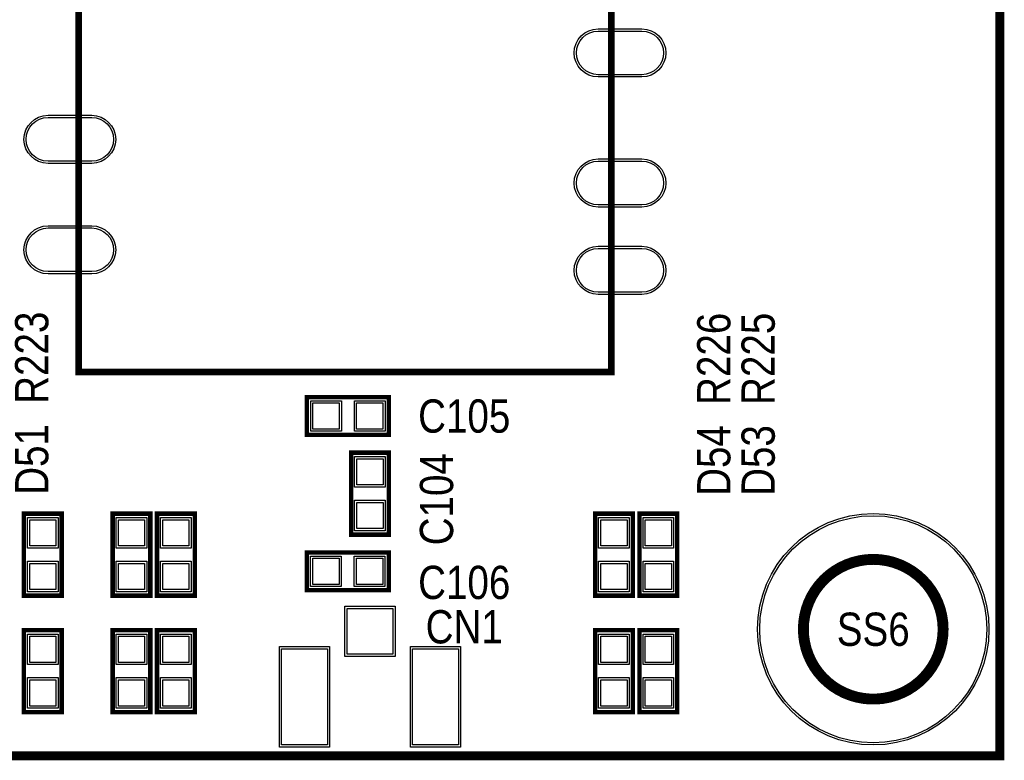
# Model space of a CAD drawing. Extents: x -17 to 137, y -14 to 84.
# Tile 6 of 12: x 97 to 119, y 8 to 25. Entities that reach past the tile are written whole.
import ezdxf
from ezdxf.enums import TextEntityAlignment as Align

# ---------------------------------------------------------------- set-up
doc = ezdxf.new("R2010")
doc.units = 0
for name, color, linetype in [('BG_SILKSCREEN_TOP', 40, 'CONTINUOUS'), ('PG_SILKSCREEN_TOP', 254, 'CONTINUOUS'), ('PIN_SOLDERMASK_TOP', 12, 'CONTINUOUS'), ('PIN_TOP', 92, 'CONTINUOUS'), ('RD_SILKSCREEN_TOP', 20, 'CONTINUOUS')]:
    doc.layers.add(name, color=color, linetype=linetype)

msp = doc.modelspace()

# ---------------------------------------------------------------- linework, layer by layer
at = {"layer": 'BG_SILKSCREEN_TOP', "const_width": 0.2032}
msp.add_lwpolyline([(89.201473, 27.94), (89.201473, 8.219796), (119.201362, 8.219796), (119.201362, 54.568192)], dxfattribs=at)
at = {"layer": 'PG_SILKSCREEN_TOP'}
for points, const_width in [([(110.301532, 17.007815), (98.101531, 17.007815), (98.101531, 30.007814), (110.301532, 30.007814), (110.301532, 17.007815)], 0.150012), ([(105.20934, 15.5702), (103.32974, 15.5702), (103.32974, 16.4338), (105.20934, 16.4338), (105.20934, 15.5702)], 0.1016), ([(105.2068, 15.1638), (105.2068, 13.2842), (104.3432, 13.2842), (104.3432, 15.1638), (105.2068, 15.1638)], 0.1016), ([(96.8502, 11.8872), (96.8502, 13.7668), (97.7138, 13.7668), (97.7138, 11.8872), (96.8502, 11.8872)], 0.1016), ([(98.8822, 11.8872), (98.8822, 13.7668), (99.7458, 13.7668), (99.7458, 11.8872), (98.8822, 11.8872)], 0.1016), ([(99.8982, 11.8872), (99.8982, 13.7668), (100.7618, 13.7668), (100.7618, 11.8872), (99.8982, 11.8872)], 0.1016), ([(109.9312, 11.8872), (109.9312, 13.7668), (110.7948, 13.7668), (110.7948, 11.8872), (109.9312, 11.8872)], 0.1016), ([(110.9472, 11.8872), (110.9472, 13.7668), (111.8108, 13.7668), (111.8108, 11.8872), (110.9472, 11.8872)], 0.1016), ([(105.2068, 12.0142), (103.3272, 12.0142), (103.3272, 12.8778), (105.2068, 12.8778), (105.2068, 12.0142)], 0.1016), ([(97.7138, 11.0998), (97.7138, 9.2202), (96.8502, 9.2202), (96.8502, 11.0998), (97.7138, 11.0998)], 0.1016), ([(99.7458, 11.0998), (99.7458, 9.2202), (98.8822, 9.2202), (98.8822, 11.0998), (99.7458, 11.0998)], 0.1016), ([(100.7618, 11.0998), (100.7618, 9.2202), (99.8982, 9.2202), (99.8982, 11.0998), (100.7618, 11.0998)], 0.1016), ([(110.7948, 11.0998), (110.7948, 9.2202), (109.9312, 9.2202), (109.9312, 11.0998), (110.7948, 11.0998)], 0.1016), ([(111.8108, 11.0998), (111.8108, 9.2202), (110.9472, 9.2202), (110.9472, 11.0998), (111.8108, 11.0998)], 0.1016)]:
    msp.add_lwpolyline(points, dxfattribs=dict(at, const_width=const_width))
at = {"layer": 'PG_SILKSCREEN_TOP', "const_width": 0.250012}
msp.add_lwpolyline([(117.901161, 11.119688, 0.999997), (114.701168, 11.119688, 1.000003), (117.901161, 11.119688)], format="xyb", dxfattribs=at)
at = {"layer": 'PIN_SOLDERMASK_TOP'}
for points in [[(110.001431, 24.867807), (111.001429, 24.867807, -1), (111.001429, 23.767809), (110.001431, 23.767809, -1)], [(97.401456, 22.8878), (98.401454, 22.8878, -1), (98.401454, 21.787802), (97.401456, 21.787802, -1)], [(110.001431, 21.887904), (111.001429, 21.887904, -1), (111.001429, 20.787906), (110.001431, 20.787906, -1)], [(97.401456, 20.357808), (98.401454, 20.357808, -1), (98.401454, 19.25781), (97.401456, 19.25781, -1)], [(110.001431, 19.887908), (111.001429, 19.887908, -1), (111.001429, 18.78791), (110.001431, 18.78791, -1)]]:
    msp.add_lwpolyline(points, format="xyb", close=True, dxfattribs=at)
for points in [[(104.120163, 16.352495), (104.120163, 15.651505), (103.419173, 15.651505), (103.419173, 16.352495)], [(105.119907, 16.352495), (105.119907, 15.651505), (104.418917, 15.651505), (104.418917, 16.352495)], [(104.424505, 15.074367), (105.125495, 15.074367), (105.125495, 14.373377), (104.424505, 14.373377)], [(104.424505, 14.074623), (105.125495, 14.074623), (105.125495, 13.373633), (104.424505, 13.373633)], [(97.632495, 12.976377), (96.931505, 12.976377), (96.931505, 13.677367), (97.632495, 13.677367)], [(99.664495, 12.976377), (98.963505, 12.976377), (98.963505, 13.677367), (99.664495, 13.677367)], [(100.680495, 12.976377), (99.979505, 12.976377), (99.979505, 13.677367), (100.680495, 13.677367)], [(110.713495, 12.976377), (110.012505, 12.976377), (110.012505, 13.677367), (110.713495, 13.677367)], [(111.729495, 12.976377), (111.028505, 12.976377), (111.028505, 13.677367), (111.729495, 13.677367)], [(97.632495, 11.976633), (96.931505, 11.976633), (96.931505, 12.677623), (97.632495, 12.677623)], [(99.664495, 11.976633), (98.963505, 11.976633), (98.963505, 12.677623), (99.664495, 12.677623)], [(100.680495, 11.976633), (99.979505, 11.976633), (99.979505, 12.677623), (100.680495, 12.677623)], [(104.117623, 12.796495), (104.117623, 12.095505), (103.416633, 12.095505), (103.416633, 12.796495)], [(105.117367, 12.796495), (105.117367, 12.095505), (104.416377, 12.095505), (104.416377, 12.796495)], [(110.713495, 11.976633), (110.012505, 11.976633), (110.012505, 12.677623), (110.713495, 12.677623)], [(111.729495, 11.976633), (111.028505, 11.976633), (111.028505, 12.677623), (111.729495, 12.677623)], [(105.350056, 11.6459), (105.350056, 10.495788), (104.199944, 10.495788), (104.199944, 11.6459)], [(96.931505, 11.010367), (97.632495, 11.010367), (97.632495, 10.309377), (96.931505, 10.309377)], [(98.963505, 11.010367), (99.664495, 11.010367), (99.664495, 10.309377), (98.963505, 10.309377)], [(99.979505, 11.010367), (100.680495, 11.010367), (100.680495, 10.309377), (99.979505, 10.309377)], [(110.012505, 11.010367), (110.713495, 11.010367), (110.713495, 10.309377), (110.012505, 10.309377)], [(111.028505, 11.010367), (111.729495, 11.010367), (111.729495, 10.309377), (111.028505, 10.309377)], [(103.849932, 10.720705), (103.849932, 8.420735), (102.69982, 8.420735), (102.69982, 10.720705)], [(106.85018, 10.720705), (106.85018, 8.420735), (105.700068, 8.420735), (105.700068, 10.720705)], [(96.931505, 10.010623), (97.632495, 10.010623), (97.632495, 9.309633), (96.931505, 9.309633)], [(98.963505, 10.010623), (99.664495, 10.010623), (99.664495, 9.309633), (98.963505, 9.309633)], [(99.979505, 10.010623), (100.680495, 10.010623), (100.680495, 9.309633), (99.979505, 9.309633)], [(110.012505, 10.010623), (110.713495, 10.010623), (110.713495, 9.309633), (110.012505, 9.309633)], [(111.028505, 10.010623), (111.729495, 10.010623), (111.729495, 9.309633), (111.028505, 9.309633)]]:
    msp.add_lwpolyline(points, close=True, dxfattribs=at)
msp.add_circle((116.301266, 11.119612), 2.649995, dxfattribs=at)
at = {"layer": 'PIN_TOP'}
for points in [[(110.001431, 24.817807), (111.001429, 24.817807, -1), (111.001429, 23.817809), (110.001431, 23.817809, -1)], [(97.401456, 22.8378), (98.401454, 22.8378, -1), (98.401454, 21.837802), (97.401456, 21.837802, -1)], [(110.001431, 21.837904), (111.001429, 21.837904, -1), (111.001429, 20.837906), (110.001431, 20.837906, -1)], [(97.401456, 20.307808), (98.401454, 20.307808, -1), (98.401454, 19.30781), (97.401456, 19.30781, -1)], [(110.001431, 19.837908), (111.001429, 19.837908, -1), (111.001429, 18.83791), (110.001431, 18.83791, -1)]]:
    msp.add_lwpolyline(points, format="xyb", close=True, dxfattribs=at)
for points in [[(104.069363, 16.301695), (104.069363, 15.702305), (103.469973, 15.702305), (103.469973, 16.301695)], [(105.069107, 16.301695), (105.069107, 15.702305), (104.469717, 15.702305), (104.469717, 16.301695)], [(104.475305, 15.023567), (105.074695, 15.023567), (105.074695, 14.424177), (104.475305, 14.424177)], [(104.475305, 14.023823), (105.074695, 14.023823), (105.074695, 13.424433), (104.475305, 13.424433)], [(97.581695, 13.027177), (96.982305, 13.027177), (96.982305, 13.626567), (97.581695, 13.626567)], [(99.613695, 13.027177), (99.014305, 13.027177), (99.014305, 13.626567), (99.613695, 13.626567)], [(100.629695, 13.027177), (100.030305, 13.027177), (100.030305, 13.626567), (100.629695, 13.626567)], [(110.662695, 13.027177), (110.063305, 13.027177), (110.063305, 13.626567), (110.662695, 13.626567)], [(111.678695, 13.027177), (111.079305, 13.027177), (111.079305, 13.626567), (111.678695, 13.626567)], [(104.066823, 12.745695), (104.066823, 12.146305), (103.467433, 12.146305), (103.467433, 12.745695)], [(105.066567, 12.745695), (105.066567, 12.146305), (104.467177, 12.146305), (104.467177, 12.745695)], [(97.581695, 12.027433), (96.982305, 12.027433), (96.982305, 12.626823), (97.581695, 12.626823)], [(99.613695, 12.027433), (99.014305, 12.027433), (99.014305, 12.626823), (99.613695, 12.626823)], [(100.629695, 12.027433), (100.030305, 12.027433), (100.030305, 12.626823), (100.629695, 12.626823)], [(110.662695, 12.027433), (110.063305, 12.027433), (110.063305, 12.626823), (110.662695, 12.626823)], [(111.678695, 12.027433), (111.079305, 12.027433), (111.079305, 12.626823), (111.678695, 12.626823)], [(105.300018, 11.595862), (105.300018, 10.545826), (104.249982, 10.545826), (104.249982, 11.595862)], [(96.982305, 10.959567), (97.581695, 10.959567), (97.581695, 10.360177), (96.982305, 10.360177)], [(99.014305, 10.959567), (99.613695, 10.959567), (99.613695, 10.360177), (99.014305, 10.360177)], [(100.030305, 10.959567), (100.629695, 10.959567), (100.629695, 10.360177), (100.030305, 10.360177)], [(110.063305, 10.959567), (110.662695, 10.959567), (110.662695, 10.360177), (110.063305, 10.360177)], [(111.079305, 10.959567), (111.678695, 10.959567), (111.678695, 10.360177), (111.079305, 10.360177)], [(103.799894, 10.670667), (103.799894, 8.470773), (102.749858, 8.470773), (102.749858, 10.670667)], [(106.800142, 10.670667), (106.800142, 8.470773), (105.750106, 8.470773), (105.750106, 10.670667)], [(96.982305, 9.959823), (97.581695, 9.959823), (97.581695, 9.360433), (96.982305, 9.360433)], [(99.014305, 9.959823), (99.613695, 9.959823), (99.613695, 9.360433), (99.014305, 9.360433)], [(100.030305, 9.959823), (100.629695, 9.959823), (100.629695, 9.360433), (100.030305, 9.360433)], [(110.063305, 9.959823), (110.662695, 9.959823), (110.662695, 9.360433), (110.063305, 9.360433)], [(111.079305, 9.959823), (111.678695, 9.959823), (111.678695, 9.360433), (111.079305, 9.360433)]]:
    msp.add_lwpolyline(points, close=True, dxfattribs=at)
msp.add_circle((116.301266, 11.119612), 2.599944, dxfattribs=at)

# ---------------------------------------------------------------- texts
at = {"layer": 'RD_SILKSCREEN_TOP', "width": 0.866667}
for s, p in [('R223', (97.409, 16.2814)), ('R226', (113.03, 16.256)), ('R225', (114.046, 16.256)), ('D51', (97.409, 14.1986)), ('D54', (113.03, 14.1732)), ('D53', (114.046, 14.1732))]:
    msp.add_text(s, height=0.762, rotation=90, dxfattribs=at).set_placement(p)
for s, p in [('C105', (106.934, 15.621)), ('C106', (106.934, 11.811)), ('CN1', (106.934, 10.795)), ('SS6', (116.301266, 10.738612))]:
    msp.add_text(s, height=0.762, dxfattribs=at).set_placement(p, align=Align.CENTER)
msp.add_text('C104', height=0.762, rotation=90, dxfattribs=at).set_placement((106.68, 14.097), align=Align.CENTER)

doc.saveas('drawing.dxf')
